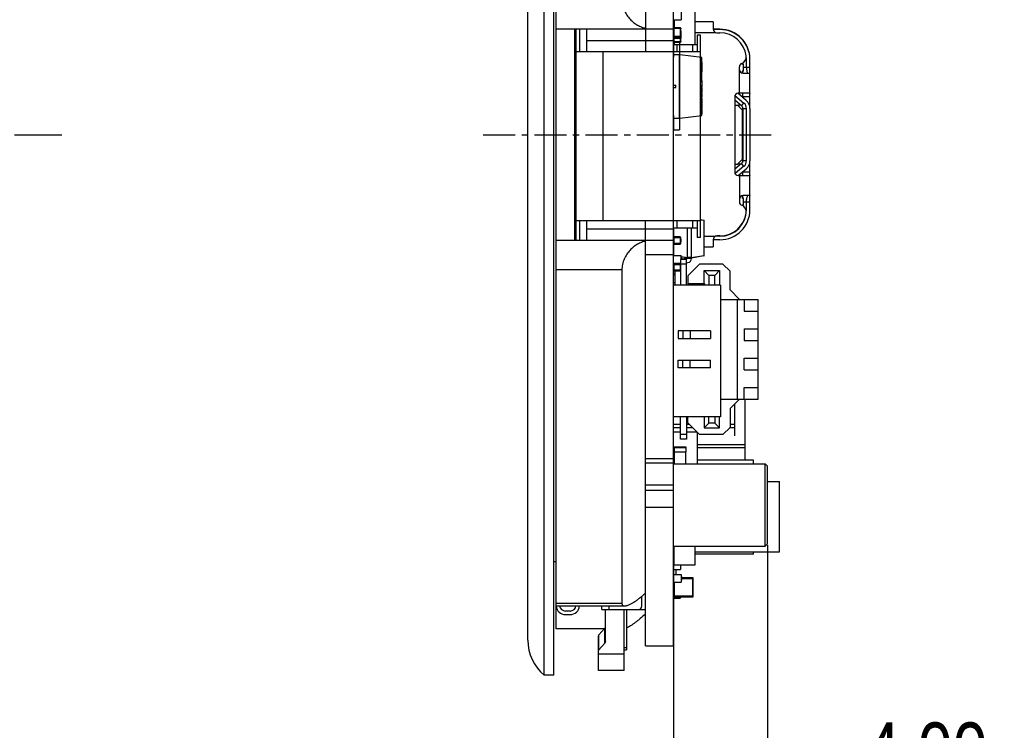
# Model space of a CAD drawing. Header units: millimetres. Extents: x -117 to 182, y -33 to 89.
# Tile 78 of 135: x 61 to 103, y 8 to 39. Entities that reach past the tile are written whole.
import ezdxf

# ---------------------------------------------------------------- set-up
doc = ezdxf.new("R2010")
doc.units = ezdxf.units.MM
doc.header["$LTSCALE"] = 1.21
doc.header["$MEASUREMENT"] = 0
doc.header["$PDMODE"] = 3
doc.header["$PDSIZE"] = 0.3125
doc.linetypes.add('CENTER', pattern=[0.6, 0.375, -0.075, 0.075, -0.075])
doc.layers.get('0').update_dxf_attribs({"linetype": 'CONTINUOUS'})
doc.layers.get('DEFPOINTS').update_dxf_attribs({"linetype": 'CONTINUOUS'})
doc.layers.add('Dim', color=3, linetype='CONTINUOUS', lineweight=25)
doc.styles.get("Standard").update_dxf_attribs({"font": 'txt', "width": 0.8})
doc.dimstyles.get("Standard").update_dxf_attribs({"dimtxt": 0.15625, "dimasz": 0.1875, "dimexe": 0.125, "dimexo": 0.0625, "dimgap": 0.09, "dimtad": 0, "dimtih": 1, "dimtoh": 1, "dimzin": 4, "dimdsep": 46, "dimtxsty": 'STANDARD', "dimblk": '_FILLED', "dimblk1": '_FILLED', "dimblk2": '_FILLED', "dimcen": 0.09, "dimazin": 1, "dimtp": 0.01, "dimtm": 0.01, "dimtfac": 1, "dimtofl": 0, "dimtmove": 0, "dimatfit": 3, "dimldrblk": '_FILLED', "dimfxl": 1, "dimtolj": 1, "dimtzin": 4, "dimarcsym": 0})

# ---------------------------------------------------------------- blocks, each defined once
blk = doc.blocks.new('_FILLED')
at = {"color": 0, "linetype": 'ByBlock'}
blk.add_solid([(0, 0), (-1, 0.167), (-1, -0.167)], dxfattribs=at)
blk = doc.blocks.new('*D33')
at = {"color": 0, "linetype": 'ByBlock', "lineweight": -2}
for p, q in [((89.024, 16.111), (89.024, 7.277)), ((93.024, 16.211), (93.024, 7.277)), ((89.024, 7.402), (85.024, 7.402)), ((93.024, 7.402), (97.024, 7.402))]:
    blk.add_line(p, q, dxfattribs=at)
at = {"layer": 'DEFPOINTS', "color": 0, "linetype": 'ByBlock'}
for p in [(89.024, 16.174), (93.024, 16.274)]:
    blk.add_point(p, dxfattribs=at)
at = {"color": 0, "linetype": 'ByBlock', "lineweight": -2, "xscale": 2, "yscale": 2, "zscale": 2}
blk.add_blockref('_FILLED', (89.024, 7.402), dxfattribs=at)
at = {"color": 0, "linetype": 'ByBlock', "lineweight": -2, "xscale": 2, "yscale": 2, "zscale": 2, "rotation": 180}
blk.add_blockref('_FILLED', (93.024, 7.402), dxfattribs=at)
at = {"color": 0, "linetype": 'ByBlock', "lineweight": -2, "insert": (99.78, 7.402), "char_height": 2.5, "attachment_point": 5}
blk.add_mtext('\\A1;4.00', dxfattribs=at)

msp = doc.modelspace()

# ---------------------------------------------------------------- linework, layer by layer
at = {"color": 7, "linetype": 'Continuous'}
for p, q in [((83.524, 10.674), (83.524, 56.674)), ((83.924, 10.674), (83.924, 56.674)), ((84.024, 12.654), (84.024, 55.974)), ((87.824, 55.424), (87.824, 37.204)), ((89.024, 11.924), (89.024, 55.424)), ((82.824, 12.174), (82.824, 55.174)), ((89.924, 43.139), (89.924, 37.504)), ((89.349, 39.005), (89.349, 38.556)), ((89.024, 38.556), (89.349, 38.556)), ((89.044, 38.556), (89.044, 38.223)), ((84.024, 38.174), (89.024, 38.174)), ((84.824, 29.174), (84.824, 38.174)), ((84.874, 29.174), (84.874, 38.174)), ((85.024, 38.174), (85.024, 37.204)), ((85.324, 38.174), (85.324, 37.204)), ((89.026, 38.182), (89.025, 38.179)), ((89.03, 38.186), (89.028, 38.183)), ((89.034, 38.189), (89.031, 38.187)), ((89.039, 38.192), (89.036, 38.19)), ((89.054, 37.604), (89.054, 38.225)), ((89.298, 38.225), (89.054, 38.225)), ((89.054, 38.216), (89.298, 38.216)), ((89.298, 38.194), (89.054, 38.194)), ((89.298, 38.225), (89.298, 37.604)), ((89.316, 38.19), (89.313, 38.192)), ((89.321, 38.187), (89.318, 38.189)), ((89.325, 38.183), (89.323, 38.186)), ((89.327, 38.179), (89.326, 38.182)), ((89.329, 38.173), (89.328, 38.177)), ((89.329, 37.634), (89.329, 38.194)), ((90.714, 38.477), (89.924, 38.477)), ((90.714, 38.477), (90.714, 38.157)), ((90.994, 38.157), (90.714, 38.157)), ((90.994, 38.144), (90.715, 38.144)), ((91.194, 38.142), (91.194, 38.126)), ((89.024, 37.833), (89.024, 37.828)), ((89.026, 37.837), (89.025, 37.834)), ((89.03, 37.841), (89.028, 37.838)), ((89.034, 37.844), (89.031, 37.842)), ((89.039, 37.847), (89.036, 37.845)), ((89.298, 37.85), (89.054, 37.85)), ((89.298, 37.828), (89.054, 37.828)), ((89.054, 37.785), (89.298, 37.785)), ((89.321, 37.842), (89.318, 37.844)), ((89.325, 37.838), (89.323, 37.841)), ((89.327, 37.834), (89.326, 37.837)), ((89.329, 37.828), (89.328, 37.833)), ((89.331, 38.075), (89.329, 38.075)), ((89.331, 38.043), (89.329, 38.043)), ((89.331, 38.03), (89.329, 38.03)), ((89.329, 38.027), (89.331, 38.027)), ((89.331, 38.007), (89.329, 38.007)), ((89.329, 37.997), (89.331, 37.997)), ((89.329, 37.939), (89.331, 37.939)), ((89.331, 37.936), (89.329, 37.936)), ((89.331, 37.924), (89.329, 37.924)), ((89.331, 37.877), (89.329, 37.877)), ((89.329, 37.874), (89.331, 37.874)), ((89.331, 37.862), (89.329, 37.862)), ((89.329, 37.852), (89.331, 37.852)), ((89.329, 37.795), (89.331, 37.795)), ((89.331, 37.782), (89.329, 37.782)), ((89.329, 37.767), (89.331, 37.767)), ((89.331, 38.075), (89.331, 37.767)), ((89.924, 38.027), (90.789, 38.027)), ((90.024, 37.904), (90.024, 37.204)), ((90.174, 37.904), (90.024, 37.904)), ((90.174, 29.304), (90.174, 37.904)), ((90.864, 38.007), (90.994, 38.007)), ((85.324, 37.674), (89.024, 37.674)), ((89.044, 37.511), (89.024, 37.511)), ((89.024, 37.504), (90.024, 37.504)), ((89.044, 37.605), (89.044, 37.504)), ((89.298, 37.612), (89.054, 37.612)), ((89.054, 37.604), (89.298, 37.604)), ((89.174, 37.204), (89.174, 37.504)), ((89.824, 37.504), (89.824, 37.204)), ((90.174, 37.204), (84.874, 37.204)), ((86.024, 30.004), (86.024, 37.204)), ((92.089, 36.864), (92.124, 36.864)), ((92.124, 36.534), (92.124, 36.864)), ((92.274, 35.437), (92.274, 36.864)), ((91.824, 35.437), (91.824, 36.566)), ((91.944, 36.719), (91.944, 36.674)), ((91.994, 36.674), (91.944, 36.674)), ((91.954, 36.682), (91.954, 36.674)), ((91.974, 36.674), (91.974, 36.734)), ((91.994, 36.374), (91.994, 36.674)), ((92.274, 36.534), (91.994, 36.534)), ((91.944, 36.374), (91.944, 36.292)), ((91.994, 36.374), (91.944, 36.374)), ((91.954, 36.374), (91.954, 36.29)), ((91.974, 36.296), (91.97, 36.288)), ((91.974, 36.287), (91.974, 36.374)), ((91.974, 36.287), (92.271, 36.287)), ((89.124, 35.677), (89.124, 35.777)), ((90.224, 35.9), (90.224, 35.799)), ((91.624, 35.287), (91.624, 32.087)), ((91.632, 35.336), (92.016, 35.013)), ((92.113, 35.129), (91.75, 35.434)), ((92.271, 35.437), (91.774, 35.437)), ((91.794, 35.437), (91.794, 35.396)), ((91.954, 35.437), (91.954, 35.263)), ((91.974, 35.246), (91.974, 35.429)), ((92.274, 35.287), (91.974, 35.287)), ((92.271, 35.437), (92.274, 35.429)), ((92.274, 34.787), (92.274, 35.429)), ((91.92, 34.899), (91.624, 35.147)), ((91.624, 34.924), (91.744, 34.924)), ((91.944, 34.724), (91.744, 34.924)), ((91.794, 35.004), (91.794, 34.873)), ((91.92, 34.899), (92.016, 35.013)), ((91.954, 34.856), (91.954, 32.492)), ((91.974, 34.783), (92.124, 34.783)), ((91.974, 34.783), (91.974, 32.564)), ((92.124, 32.564), (92.124, 34.783)), ((92.274, 34.784), (92.274, 32.564)), ((91.944, 34.724), (91.944, 32.624)), ((91.92, 32.449), (91.624, 32.201)), ((91.624, 32.424), (91.744, 32.424)), ((92.016, 32.334), (91.642, 32.02)), ((91.744, 32.424), (91.944, 32.624)), ((91.794, 32.474), (91.794, 32.344)), ((92.016, 32.334), (91.92, 32.449)), ((92.124, 32.564), (91.974, 32.564)), ((92.274, 31.946), (92.274, 32.561)), ((91.774, 31.937), (92.271, 31.937)), ((91.778, 31.937), (92.112, 32.218)), ((91.794, 31.951), (91.794, 31.937)), ((91.824, 31.937), (91.824, 30.809)), ((91.954, 32.085), (91.954, 31.937)), ((91.974, 31.946), (91.974, 32.102)), ((91.974, 32.087), (92.274, 32.087)), ((92.274, 31.946), (92.271, 31.937)), ((92.274, 31.087), (92.274, 31.937)), ((84.824, 31.313), (84.874, 31.313)), ((91.944, 31.083), (91.944, 30.974)), ((91.954, 31.084), (91.954, 30.974)), ((91.973, 31.084), (91.974, 31.079)), ((92.271, 31.087), (91.974, 31.087)), ((91.974, 30.974), (91.974, 31.087)), ((92.271, 31.087), (92.274, 31.079)), ((92.274, 30.484), (92.274, 31.087)), ((91.994, 30.974), (91.944, 30.974)), ((91.994, 30.674), (91.944, 30.674)), ((91.944, 30.674), (91.944, 30.656)), ((91.974, 30.64), (91.974, 30.674)), ((91.994, 30.674), (91.994, 30.974)), ((91.994, 30.814), (92.274, 30.814)), ((92.124, 30.484), (92.124, 30.814)), ((92.124, 30.484), (92.098, 30.484)), ((90.174, 30.004), (84.874, 30.004)), ((85.024, 30.004), (85.024, 29.174)), ((85.324, 30.004), (85.324, 29.174)), ((87.824, 11.924), (87.824, 30.004)), ((89.174, 29.704), (89.174, 30.004)), ((89.824, 30.004), (89.824, 29.704)), ((90.024, 30.004), (90.024, 29.304)), ((90.174, 30.059), (90.307, 30.035)), ((90.307, 30.016), (90.174, 30.039)), ((90.307, 30.035), (90.307, 30.016)), ((90.307, 30.016), (90.324, 30.016)), ((90.307, 30.016), (90.307, 28.538)), ((90.324, 28.538), (90.324, 30.016)), ((85.324, 29.674), (89.024, 29.674)), ((89.024, 29.704), (90.024, 29.704)), ((89.04, 29.32), (89.04, 29.704)), ((89.298, 29.324), (89.054, 29.324)), ((89.054, 29.019), (89.054, 29.324)), ((89.298, 29.324), (89.298, 29.019)), ((89.609, 28.446), (89.609, 29.704)), ((89.789, 28.447), (89.789, 29.704)), ((90.789, 29.347), (90.324, 29.347)), ((90.994, 29.354), (90.803, 29.354)), ((90.994, 29.367), (90.864, 29.367)), ((90.994, 29.367), (90.994, 29.354)), ((89.024, 29.174), (84.024, 29.174)), ((89.024, 29.293), (89.329, 29.293)), ((89.329, 29.049), (89.024, 29.049)), ((89.04, 28.547), (89.04, 29.022)), ((89.054, 29.019), (89.298, 29.019)), ((89.329, 29.049), (89.329, 29.293)), ((89.331, 29.222), (89.329, 29.222)), ((89.331, 29.22), (89.329, 29.22)), ((89.331, 29.212), (89.329, 29.212)), ((89.329, 29.203), (89.331, 29.203)), ((89.331, 29.115), (89.329, 29.115)), ((89.331, 29.222), (89.331, 29.115)), ((90.174, 29.304), (90.024, 29.304)), ((90.714, 29.217), (90.714, 28.897)), ((90.994, 29.204), (90.714, 29.204)), ((89.024, 28.556), (87.824, 28.556)), ((89.04, 28.547), (89.024, 28.547)), ((89.024, 28.54), (89.349, 28.54)), ((89.04, 28.547), (89.075, 28.54)), ((89.349, 28.369), (89.349, 28.54)), ((89.349, 28.492), (89.609, 28.446)), ((89.789, 28.446), (90.307, 28.538)), ((90.307, 28.518), (89.789, 28.427)), ((90.324, 28.538), (90.307, 28.538)), ((90.307, 28.538), (90.307, 28.518)), ((90.324, 28.897), (90.714, 28.897)), ((89.024, 28.21), (89.324, 28.21)), ((89.024, 28.154), (89.324, 28.154)), ((89.298, 28.184), (89.054, 28.184)), ((89.054, 27.88), (89.054, 28.184)), ((89.298, 28.184), (89.298, 27.88)), ((89.302, 28.184), (89.324, 28.187)), ((89.574, 28.369), (89.324, 28.369)), ((89.324, 28.369), (89.324, 27.276)), ((89.574, 28.169), (89.324, 28.169)), ((89.609, 28.427), (89.349, 28.472)), ((89.349, 28.449), (89.359, 28.449)), ((89.349, 28.445), (89.359, 28.445)), ((89.359, 28.449), (89.359, 28.369)), ((89.591, 28.406), (89.359, 28.374)), ((89.574, 27.276), (89.574, 28.369)), ((89.574, 28.222), (89.634, 28.231)), ((89.789, 28.447), (89.609, 28.447)), ((89.609, 28.447), (89.609, 28.427)), ((89.609, 28.427), (89.789, 28.427)), ((89.624, 27.669), (90.124, 28.169)), ((89.789, 28.446), (89.789, 28.427)), ((89.789, 28.409), (89.789, 28.427)), ((91.124, 28.169), (90.124, 28.169)), ((91.124, 28.169), (91.424, 27.869)), ((86.824, 27.921), (84.024, 27.921)), ((86.824, 27.921), (86.824, 13.75)), ((89.324, 27.91), (89.024, 27.91)), ((89.024, 27.777), (89.074, 27.777)), ((89.074, 27.769), (89.024, 27.769)), ((89.024, 27.717), (89.074, 27.717)), ((89.054, 27.88), (89.298, 27.88)), ((89.074, 27.88), (89.074, 27.276)), ((89.624, 27.669), (89.624, 27.276)), ((90.324, 27.889), (90.974, 27.889)), ((90.524, 27.689), (90.324, 27.889)), ((90.324, 27.339), (90.324, 27.889)), ((90.774, 27.689), (90.524, 27.689)), ((90.524, 27.689), (90.524, 27.276)), ((90.774, 27.689), (90.974, 27.889)), ((90.774, 27.276), (90.774, 27.689)), ((90.974, 27.889), (90.974, 27.276)), ((91.424, 27.069), (91.424, 27.869)), ((89.024, 27.387), (89.074, 27.387)), ((91.024, 27.276), (89.024, 27.276)), ((89.674, 27.339), (90.324, 27.339)), ((89.737, 27.276), (89.674, 27.339)), ((89.674, 27.276), (89.674, 27.339)), ((90.387, 27.276), (90.324, 27.339)), ((91.024, 27.276), (91.024, 21.676)), ((91.424, 27.069), (91.824, 26.669)), ((91.024, 26.669), (92.624, 26.669)), ((91.724, 26.669), (91.724, 22.419)), ((92.024, 26.669), (92.024, 26.169)), ((92.624, 22.419), (92.624, 26.669)), ((92.024, 26.169), (92.624, 26.169)), ((90.599, 25.329), (89.224, 25.329)), ((89.224, 25.329), (89.224, 25.009)), ((89.424, 25.329), (89.424, 25.009)), ((89.724, 25.329), (89.724, 25.009)), ((90.599, 25.329), (90.599, 25.009)), ((92.024, 25.419), (92.624, 25.419)), ((92.024, 25.419), (92.024, 24.919)), ((89.224, 25.009), (90.599, 25.009)), ((92.024, 24.919), (92.624, 24.919)), ((89.224, 24.079), (90.599, 24.079)), ((89.224, 23.759), (89.224, 24.079)), ((89.424, 23.759), (89.424, 24.079)), ((89.724, 23.759), (89.724, 24.079)), ((90.599, 23.759), (90.599, 24.079)), ((92.024, 24.169), (92.624, 24.169)), ((92.024, 23.669), (92.024, 24.169)), ((90.599, 23.759), (89.224, 23.759)), ((92.024, 23.669), (92.624, 23.669)), ((92.024, 22.919), (92.624, 22.919)), ((92.024, 22.419), (92.024, 22.919)), ((91.024, 22.419), (92.624, 22.419)), ((91.424, 22.019), (91.824, 22.419)), ((91.633, 20.862), (91.633, 22.228)), ((92.074, 19.833), (92.074, 22.419)), ((91.424, 22.019), (91.424, 21.219)), ((91.024, 21.676), (89.024, 21.676)), ((89.324, 20.719), (89.324, 21.676)), ((89.574, 21.676), (89.574, 20.719)), ((89.624, 21.419), (89.624, 21.676)), ((89.624, 21.419), (90.124, 20.919)), ((90.324, 21.676), (90.324, 21.199)), ((90.524, 21.399), (90.324, 21.199)), ((90.524, 21.399), (90.524, 21.676)), ((90.774, 21.399), (90.524, 21.399)), ((90.774, 21.676), (90.774, 21.399)), ((90.774, 21.399), (90.974, 21.199)), ((90.974, 21.199), (90.974, 21.676)), ((89.324, 21.34), (89.024, 21.34)), ((89.324, 21.202), (89.024, 21.202)), ((89.324, 21.024), (89.025, 21.024)), ((89.025, 19.674), (89.025, 21.024)), ((89.703, 21.34), (89.574, 21.34)), ((89.841, 21.202), (89.574, 21.202)), ((90.019, 21.024), (89.574, 21.024)), ((90.024, 21.019), (90.024, 19.674)), ((90.324, 21.199), (90.974, 21.199)), ((91.124, 20.919), (91.424, 21.219)), ((91.633, 21.202), (91.407, 21.202)), ((91.633, 21.34), (91.424, 21.34)), ((89.574, 20.919), (89.324, 20.919)), ((89.574, 20.719), (89.324, 20.719)), ((91.124, 20.919), (90.124, 20.919)), ((89.039, 20.36), (89.559, 20.36)), ((89.039, 20.36), (89.039, 20.18)), ((89.039, 20.18), (89.559, 20.18)), ((89.049, 20.18), (89.049, 19.674)), ((89.539, 20.38), (89.059, 20.38)), ((89.059, 20.18), (89.059, 20.38)), ((89.069, 19.674), (89.069, 20.18)), ((89.529, 20.18), (89.529, 19.674)), ((89.539, 20.38), (89.539, 20.18)), ((89.549, 19.674), (89.549, 20.18)), ((89.559, 20.18), (89.559, 20.36)), ((90.024, 20.491), (92.074, 20.491)), ((90.024, 20.364), (92.074, 20.364)), ((87.824, 19.903), (89.024, 19.903)), ((87.824, 19.72), (89.024, 19.72)), ((89.025, 19.833), (89.024, 19.833)), ((92.424, 19.833), (90.024, 19.833)), ((92.424, 19.674), (92.424, 19.833)), ((89.024, 19.674), (92.924, 19.674)), ((93.024, 19.574), (92.924, 19.674)), ((92.924, 16.174), (92.924, 19.674)), ((93.024, 16.274), (93.024, 19.574)), ((93.024, 18.924), (93.524, 18.924)), ((93.524, 15.924), (93.524, 18.924)), ((89.024, 18.766), (87.824, 18.766)), ((89.024, 18.539), (87.824, 18.539)), ((89.024, 17.809), (87.824, 17.809)), ((89.024, 16.174), (92.924, 16.174)), ((89.024, 15.924), (89.044, 15.924)), ((89.044, 15.357), (89.044, 16.174)), ((89.924, 16.174), (89.924, 15.357)), ((89.924, 15.924), (93.524, 15.924)), ((92.424, 15.833), (92.424, 15.924)), ((93.024, 16.274), (92.924, 16.174)), ((92.424, 15.833), (89.924, 15.833)), ((84.024, 15.499), (83.924, 15.499)), ((89.024, 15.174), (89.324, 15.174)), ((89.924, 15.357), (89.044, 15.357)), ((89.124, 15.174), (89.124, 14.963)), ((89.324, 15.357), (89.324, 15.174)), ((89.024, 14.963), (89.349, 14.963)), ((89.349, 14.963), (89.349, 14.633)), ((89.349, 14.883), (89.359, 14.883)), ((89.349, 14.804), (89.359, 14.804)), ((89.349, 14.725), (89.359, 14.725)), ((89.359, 14.883), (89.359, 14.725)), ((89.829, 14.828), (89.359, 14.828)), ((89.359, 14.798), (89.859, 14.798)), ((89.829, 14.828), (89.829, 14.008)), ((89.859, 14.038), (89.859, 14.798)), ((89.024, 14.633), (89.349, 14.633)), ((89.024, 14.54), (89.039, 14.54)), ((89.039, 14.509), (89.024, 14.509)), ((89.039, 14.633), (89.039, 14.038)), ((89.069, 14.008), (89.069, 14.633)), ((87.674, 13.624), (87.674, 14.036)), ((89.044, 14.021), (89.024, 14.021)), ((89.329, 13.991), (89.024, 13.991)), ((89.859, 14.038), (89.039, 14.038)), ((89.054, 13.96), (89.054, 14.012)), ((89.054, 13.96), (89.298, 13.96)), ((89.069, 14.008), (89.829, 14.008)), ((89.298, 14.008), (89.298, 13.96)), ((89.329, 13.991), (89.329, 14.008)), ((84.024, 13.75), (86.824, 13.75)), ((84.024, 13.626), (86.943, 13.626)), ((84.624, 13.409), (84.424, 13.409)), ((85.974, 13.474), (85.974, 13.626)), ((85.974, 13.474), (87.824, 13.474)), ((86.124, 12.113), (86.124, 13.474)), ((86.274, 13.626), (86.274, 13.474)), ((86.924, 10.874), (86.924, 13.474)), ((87.024, 13.474), (87.024, 11.764)), ((84.424, 13.259), (84.624, 13.259)), ((86.071, 12.654), (84.024, 12.654)), ((85.849, 12.402), (86.099, 12.686)), ((86.099, 12.045), (86.099, 12.686)), ((85.824, 12.336), (85.849, 12.402)), ((85.824, 10.874), (85.824, 12.336)), ((85.849, 11.754), (85.849, 12.402)), ((86.099, 12.045), (85.849, 11.754)), ((86.924, 11.864), (87.024, 11.864)), ((86.924, 11.764), (87.024, 11.764)), ((87.824, 11.924), (89.024, 11.924)), ((86.924, 11.574), (85.824, 11.574)), ((83.924, 10.674), (83.524, 10.674)), ((86.924, 10.874), (85.824, 10.874))]:
    msp.add_line(p, q, dxfattribs=at)
at = {"color": 6, "linetype": 'Continuous'}
for p, q in [((89.014, 37.627), (89.014, 36.967)), ((89.274, 37.627), (89.014, 37.627)), ((89.274, 37.627), (89.274, 37.077)), ((89.014, 36.967), (89.024, 36.967)), ((89.284, 37.077), (89.024, 37.077)), ((89.282, 34.377), (89.282, 37.077)), ((89.284, 34.377), (89.284, 37.077)), ((90.224, 36.962), (89.284, 37.077)), ((90.224, 35.9), (90.224, 36.962)), ((90.219, 36.743), (90.219, 36.352)), ((90.224, 36.743), (90.219, 36.743)), ((90.224, 36.352), (90.219, 36.352)), ((90.219, 36.004), (90.219, 36.223)), ((90.219, 36.223), (90.224, 36.223)), ((90.224, 36.214), (90.219, 36.214)), ((90.224, 36.152), (90.219, 36.152)), ((90.224, 36.145), (90.219, 36.145)), ((90.219, 36.123), (90.224, 36.123)), ((90.219, 36.114), (90.224, 36.114)), ((90.219, 36.111), (90.224, 36.111)), ((90.219, 36.111), (90.224, 36.111)), ((90.224, 36.082), (90.219, 36.082)), ((90.219, 36.077), (90.224, 36.077)), ((89.024, 35.777), (89.124, 35.777)), ((89.024, 35.677), (89.124, 35.677)), ((90.219, 36.012), (90.224, 36.012)), ((90.219, 36.004), (90.224, 36.004)), ((90.219, 35.975), (90.219, 35.724)), ((90.224, 35.975), (90.219, 35.975)), ((90.224, 35.9), (90.219, 35.9)), ((90.219, 35.847), (90.224, 35.847)), ((90.219, 35.799), (90.224, 35.799)), ((90.219, 35.724), (90.224, 35.724)), ((90.219, 35.683), (90.219, 35.461)), ((90.224, 35.683), (90.219, 35.683)), ((90.224, 35.608), (90.219, 35.608)), ((90.224, 34.492), (90.224, 35.799)), ((90.219, 35.59), (90.224, 35.59)), ((90.219, 35.572), (90.224, 35.572)), ((90.219, 35.536), (90.224, 35.536)), ((90.219, 35.461), (90.224, 35.461)), ((90.219, 35.418), (90.219, 35.279)), ((90.224, 35.418), (90.219, 35.418)), ((90.224, 35.347), (90.219, 35.347)), ((90.219, 35.335), (90.224, 35.335)), ((90.224, 35.279), (90.219, 35.279)), ((90.219, 35.211), (90.219, 35.009)), ((90.224, 35.211), (90.219, 35.211)), ((90.224, 35.206), (90.219, 35.206)), ((90.219, 35.138), (90.224, 35.138)), ((90.219, 35.124), (90.224, 35.124)), ((90.219, 35.114), (90.224, 35.114)), ((90.219, 35.078), (90.224, 35.078)), ((90.219, 35.024), (90.224, 35.024)), ((90.219, 35.011), (90.224, 35.011)), ((90.224, 35.009), (90.219, 35.009)), ((90.219, 34.983), (90.219, 34.783)), ((90.219, 34.983), (90.224, 34.983)), ((90.224, 34.979), (90.219, 34.979)), ((90.224, 34.916), (90.219, 34.916)), ((90.219, 34.904), (90.224, 34.904)), ((90.224, 34.901), (90.219, 34.901)), ((90.219, 34.885), (90.224, 34.885)), ((90.219, 34.88), (90.224, 34.88)), ((90.219, 34.862), (90.224, 34.862)), ((90.219, 34.85), (90.224, 34.85)), ((90.224, 34.83), (90.219, 34.83)), ((90.219, 34.795), (90.224, 34.795)), ((90.219, 34.783), (90.224, 34.783)), ((89.014, 34.487), (89.014, 33.877)), ((89.014, 34.487), (89.024, 34.487)), ((89.024, 34.377), (89.284, 34.377)), ((89.274, 34.377), (89.274, 33.877)), ((89.284, 34.377), (90.224, 34.492)), ((90.219, 34.744), (90.219, 34.559)), ((90.224, 34.744), (90.219, 34.744)), ((90.224, 34.669), (90.219, 34.669)), ((90.224, 34.575), (90.219, 34.575)), ((90.224, 34.559), (90.219, 34.559)), ((89.014, 33.877), (89.274, 33.877))]:
    msp.add_line(p, q, dxfattribs=at)
at = {"color": 6, "linetype": 'CENTER', "ltscale": 5}
msp.add_line((10.159, 33.674), (62.997, 33.674), dxfattribs=at)
at = {"color": 6, "linetype": 'CENTER', "ltscale": 3}
msp.add_line((80.927, 33.674), (93.384, 33.674), dxfattribs=at)
at = {"color": 7, "linetype": 'Continuous'}
for centre, radius, start, end in [((89.054, 38.194), 0.0305, 90, 180), ((89.04, 38.173), 0.0166, 157.7152, 163.0283), ((89.04, 38.173), 0.0161, 163.0507, 164.2647), ((89.043, 38.171), 0.0202, 141.9048, 147.3743), ((89.047, 38.167), 0.0253, 128.7676, 133.6926), ((89.051, 38.162), 0.0312, 117.5659, 121.8477), ((89.053, 38.157), 0.037, 107.7045, 111.3666), ((89.054, 38.155), 0.0395, 101.5508, 107.6515), ((89.054, 38.153), 0.0412, 98.6586, 101.5631), ((89.054, 38.152), 0.0428, 89.9977, 98.6184), ((89.298, 38.194), 0.0305, 0, 90), ((89.298, 38.152), 0.0426, 81.3574, 90.0266), ((89.298, 38.153), 0.0412, 78.437, 81.3415), ((89.299, 38.155), 0.039, 72.3086, 78.4894), ((89.299, 38.158), 0.0367, 68.6175, 72.3119), ((89.302, 38.163), 0.0308, 58.1249, 62.4621), ((89.305, 38.168), 0.0249, 46.2702, 51.2702), ((89.309, 38.171), 0.02, 32.5876, 38.1339), ((89.312, 38.173), 0.0166, 16.972, 22.285), ((90.864, 38.157), 0.15, 180, 270), ((90.994, 36.877), 1.28, 0, 90), ((90.994, 36.864), 1.28, 0, 90), ((89.04, 37.828), 0.0166, 157.7138, 163.0389), ((89.043, 37.826), 0.0202, 141.893, 147.3783), ((89.047, 37.823), 0.0252, 128.7596, 133.7038), ((89.05, 37.818), 0.0311, 117.5554, 121.8542), ((89.053, 37.813), 0.0369, 107.7002, 111.3752), ((89.054, 37.81), 0.0395, 101.5524, 107.6489), ((89.054, 37.808), 0.0411, 98.6526, 101.5636), ((89.054, 37.807), 0.0429, 89.9998, 98.6175), ((89.298, 37.807), 0.0427, 81.3623, 90.0204), ((89.298, 37.808), 0.0411, 78.4363, 81.3473), ((89.299, 37.81), 0.039, 72.3128, 78.4855), ((89.299, 37.813), 0.0365, 68.6094, 72.3148), ((89.301, 37.815), 0.0338, 62.459, 68.6809), ((89.302, 37.818), 0.0307, 58.1178, 62.4719), ((89.305, 37.823), 0.0248, 46.2578, 51.2781), ((89.309, 37.826), 0.0199, 32.5812, 38.1468), ((89.312, 37.828), 0.0166, 16.9609, 22.286), ((90.994, 36.877), 1.13, 7.6158, 90), ((89.054, 37.634), 0.0305, 180, 270), ((89.054, 37.511), 0.0305, 191.1875, 194.0917), ((89.298, 37.634), 0.0305, 270, 360), ((91.816, 36.987), 0.3, 290.463, 7.6158), ((90.994, 36.864), 1.13, 0, 5.8736), ((91.974, 36.566), 0.15, 110.463, 180), ((91.887, 36.752), 0.0967, 313.6028, 333.7084), ((91.974, 36.437), 0.15, 180, 270), ((91.874, 36.328), 0.1, 336.8767, 360), ((91.774, 35.287), 0.15, 90, 180), ((91.824, 34.783), 0.15, 359.9996, 50.1031), ((91.824, 34.783), 0.3, 0.0001, 50.0615), ((91.824, 34.783), 0.45, 0.0856, 50.1351), ((91.824, 32.564), 0.15, 309.7799, 0.004), ((91.824, 32.564), 0.3, 309.9513, 359.9999), ((91.824, 32.564), 0.45, 309.7482, 359.9199), ((91.774, 32.087), 0.15, 180, 270), ((91.974, 30.937), 0.15, 90, 180), ((91.874, 31.047), 0.1, 0, 23.1245), ((91.974, 30.809), 0.15, 180, 249.537), ((91.816, 30.387), 0.3, 352.3842, 69.537), ((91.887, 30.622), 0.0967, 26.2916, 32.2236), ((90.994, 30.484), 1.28, 270, 360), ((90.994, 30.484), 1.13, 270.0001, 359.9999), ((90.994, 30.497), 1.13, 270, 352.3842), ((90.304, 30.016), 0.02, 360, 80), ((89.054, 29.293), 0.0305, 90, 180), ((89.298, 29.293), 0.0305, 0, 90), ((90.864, 29.217), 0.15, 90, 180), ((89.054, 29.049), 0.0305, 180, 270), ((89.298, 29.049), 0.0305, 270, 0), ((89.044, 28.547), 0.02, 180, 197.3027), ((89.148, 28.528), 0.109, 170.2464, 173.5125), ((90.304, 28.538), 0.02, 280, 360), ((89.204, 28.17), 0.18, 167.0339, 180), ((89.054, 28.154), 0.0305, 90, 180), ((89.298, 28.154), 0.0305, 32.505, 90), ((89.589, 28.426), 0.02, 278, 1.1356), ((89.609, 28.409), 0.18, 278, 360), ((89.054, 27.91), 0.0305, 180, 270), ((89.298, 27.91), 0.0305, 270, 327.691), ((89.059, 20.36), 0.02, 90, 180), ((89.539, 20.36), 0.02, 0, 90), ((89.829, 14.798), 0.03, 0, 90), ((89.054, 14.54), 0.0305, 119.7924, 180), ((89.054, 13.991), 0.0305, 180, 270), ((89.069, 14.038), 0.03, 180, 270), ((89.298, 13.991), 0.0305, 270, 360), ((89.829, 14.038), 0.03, 270, 360), ((84.424, 13.659), 0.4, 184.6727, 270), ((84.424, 13.659), 0.25, 187.5081, 270), ((84.624, 13.659), 0.4, 270, 355.316), ((84.624, 13.659), 0.25, 270, 352.4919), ((87.524, 13.624), 0.15, 270, 360), ((84.781, 12.174), 1.957, 180, 230.0338)]:
    msp.add_arc(centre, radius, start, end, dxfattribs=at)
for points, knots in [([(86.824, 39.427), (86.824, 39.347), (86.843, 39.188), (86.919, 38.963), (87.031, 38.761), (87.167, 38.588), (87.319, 38.446), (87.481, 38.334), (87.65, 38.251), (87.766, 38.214), (87.824, 38.201)], [0, 0, 0, 0, 0.140445, 0.281714, 0.418154, 0.547502, 0.669577, 0.785045, 0.894847, 1, 1, 1, 1]), ([(89.024, 38.194), (89.024, 38.196), (89.024, 38.199), (89.026, 38.203), (89.029, 38.207), (89.034, 38.211), (89.043, 38.215), (89.05, 38.216), (89.054, 38.216)], [0, 0, 0, 0, 0.103454, 0.210659, 0.324475, 0.4464, 0.712923, 1, 1, 1, 1]), ([(89.024, 38.178), (89.025, 38.179), (89.026, 38.181), (89.028, 38.184), (89.031, 38.187), (89.037, 38.191), (89.044, 38.194), (89.051, 38.194), (89.054, 38.194)], [0, 0, 0, 0, 0.104578, 0.214667, 0.33142, 0.455095, 0.72003, 1, 1, 1, 1]), ([(89.298, 38.216), (89.302, 38.216), (89.31, 38.215), (89.318, 38.211), (89.323, 38.207), (89.326, 38.203), (89.328, 38.199), (89.329, 38.196), (89.329, 38.194)], [0, 0, 0, 0, 0.287036, 0.553536, 0.675472, 0.789309, 0.896536, 1, 1, 1, 1]), ([(89.298, 38.194), (89.302, 38.194), (89.31, 38.193), (89.318, 38.189), (89.323, 38.185), (89.326, 38.181), (89.328, 38.177), (89.329, 38.174), (89.329, 38.173)], [0, 0, 0, 0, 0.287061, 0.553568, 0.6755, 0.789323, 0.896551, 1, 1, 1, 1]), ([(89.024, 37.828), (89.024, 37.829), (89.024, 37.832), (89.026, 37.836), (89.029, 37.84), (89.034, 37.845), (89.043, 37.849), (89.05, 37.85), (89.054, 37.85)], [0, 0, 0, 0, 0.103457, 0.21067, 0.324499, 0.446432, 0.71295, 1, 1, 1, 1]), ([(89.054, 37.828), (89.05, 37.828), (89.043, 37.827), (89.034, 37.823), (89.029, 37.819), (89.026, 37.815), (89.024, 37.811), (89.024, 37.808), (89.024, 37.806)], [0, 0, 0, 0, 0.287036, 0.553536, 0.675472, 0.789309, 0.896536, 1, 1, 1, 1]), ([(89.024, 37.806), (89.024, 37.805), (89.024, 37.802), (89.026, 37.798), (89.029, 37.794), (89.034, 37.79), (89.043, 37.786), (89.05, 37.785), (89.054, 37.785)], [0, 0, 0, 0, 0.103456, 0.210669, 0.324498, 0.446432, 0.712951, 1, 1, 1, 1]), ([(89.298, 37.85), (89.302, 37.85), (89.31, 37.849), (89.318, 37.845), (89.323, 37.84), (89.326, 37.836), (89.328, 37.832), (89.329, 37.829), (89.329, 37.828)], [0, 0, 0, 0, 0.28705, 0.553568, 0.675501, 0.78933, 0.896543, 1, 1, 1, 1]), ([(89.329, 37.806), (89.329, 37.808), (89.328, 37.811), (89.326, 37.815), (89.323, 37.819), (89.318, 37.823), (89.31, 37.827), (89.302, 37.828), (89.298, 37.828)], [0, 0, 0, 0, 0.103454, 0.210659, 0.324475, 0.4464, 0.712923, 1, 1, 1, 1]), ([(89.298, 37.785), (89.302, 37.785), (89.31, 37.786), (89.318, 37.79), (89.323, 37.794), (89.326, 37.798), (89.328, 37.802), (89.329, 37.805), (89.329, 37.806)], [0, 0, 0, 0, 0.287049, 0.553568, 0.675502, 0.789331, 0.896544, 1, 1, 1, 1]), ([(89.054, 37.612), (89.05, 37.612), (89.043, 37.613), (89.034, 37.617), (89.029, 37.622), (89.026, 37.626), (89.024, 37.63), (89.024, 37.633), (89.024, 37.634)], [0, 0, 0, 0, 0.287049, 0.553568, 0.675502, 0.789331, 0.896544, 1, 1, 1, 1]), ([(89.329, 37.634), (89.329, 37.633), (89.328, 37.63), (89.326, 37.626), (89.323, 37.622), (89.318, 37.617), (89.31, 37.613), (89.302, 37.612), (89.298, 37.612)], [0, 0, 0, 0, 0.103456, 0.210669, 0.324498, 0.446432, 0.712951, 1, 1, 1, 1]), ([(92.124, 36.534), (92.124, 36.486), (92.13, 36.417), (92.153, 36.335), (92.169, 36.3), (92.178, 36.286)], [0, 0, 0, 0, 0.558248, 0.798541, 1, 1, 1, 1]), ([(91.965, 35.437), (91.967, 35.437), (91.973, 35.436), (91.974, 35.431), (91.974, 35.429)], [0, 0, 0, 0, 0.500424, 1, 1, 1, 1]), ([(91.974, 31.946), (91.974, 31.944), (91.973, 31.938), (91.967, 31.937), (91.965, 31.937)], [0, 0, 0, 0, 0.499574, 1, 1, 1, 1]), ([(92.124, 30.814), (92.124, 30.843), (92.127, 30.899), (92.142, 30.977), (92.164, 31.041), (92.186, 31.076), (92.198, 31.089)], [0, 0, 0, 0, 0.303654, 0.581945, 0.81664, 1, 1, 1, 1]), ([(87.824, 29.147), (87.766, 29.134), (87.65, 29.097), (87.481, 29.014), (87.319, 28.902), (87.167, 28.76), (87.031, 28.587), (86.919, 28.385), (86.843, 28.16), (86.824, 28), (86.824, 27.921)], [0, 0, 0, 0, 0.105154, 0.214957, 0.330426, 0.4525, 0.581848, 0.718286, 0.859555, 1, 1, 1, 1]), ([(86.943, 13.626), (86.956, 13.626), (86.984, 13.629), (87.027, 13.638), (87.073, 13.653), (87.141, 13.679), (87.231, 13.724), (87.342, 13.791), (87.459, 13.87), (87.579, 13.959), (87.702, 14.058), (87.783, 14.128), (87.824, 14.164)], [0, 0, 0, 0, 0.037585, 0.079632, 0.126041, 0.17656, 0.288647, 0.41343, 0.54867, 0.692501, 0.84338, 1, 1, 1, 1]), ([(86.824, 13.75), (86.824, 13.741), (86.825, 13.722), (86.831, 13.696), (86.841, 13.674), (86.855, 13.656), (86.872, 13.642), (86.893, 13.633), (86.917, 13.627), (86.934, 13.626), (86.943, 13.626)], [0, 0, 0, 0, 0.150846, 0.284894, 0.405787, 0.518652, 0.629477, 0.74396, 0.866519, 1, 1, 1, 1]), ([(87.824, 13.284), (87.753, 13.218), (87.646, 13.123), (87.502, 13.003), (87.398, 12.921), (87.297, 12.847), (87.201, 12.782), (87.111, 12.728), (87.052, 12.698), (87.024, 12.686)], [0, 0, 0, 0, 0.290147, 0.428452, 0.560812, 0.685912, 0.802158, 0.907616, 1, 1, 1, 1])]:
    msp.add_open_spline(points, degree=3, knots=knots, dxfattribs=at)
for points in [[(85.824, 11.686), (85.824, 11.71), (85.833, 11.735), (85.849, 11.754)], [(86.124, 12.113), (86.124, 12.089), (86.114, 12.063), (86.099, 12.045)]]:
    msp.add_open_spline(points, degree=3, dxfattribs=at)

# ---------------------------------------------------------------- dimensions: what is measured, and where the dimension line sits
at = {"layer": 'Dim'}
dim = msp.add_linear_dim(base=(93.024, 7.402), p1=(89.024, 16.174), p2=(93.024, 16.274), dimstyle='STANDARD', override={"dimtxt": 2.5, "dimasz": 2, "dimtih": 0, "dimtoh": 0, "dimzin": 0, "dimcen": 0.198, "dimadec": 0, "dimazin": 0, "dimtp": 0, "dimtm": 0, "dimtdec": 4, "dimtzin": 0}, dxfattribs=at)
dim.commit()
dim.dimension.update_dxf_attribs({"geometry": '*D33', "text_midpoint": (99.78, 7.402)})

doc.saveas('drawing.dxf')
